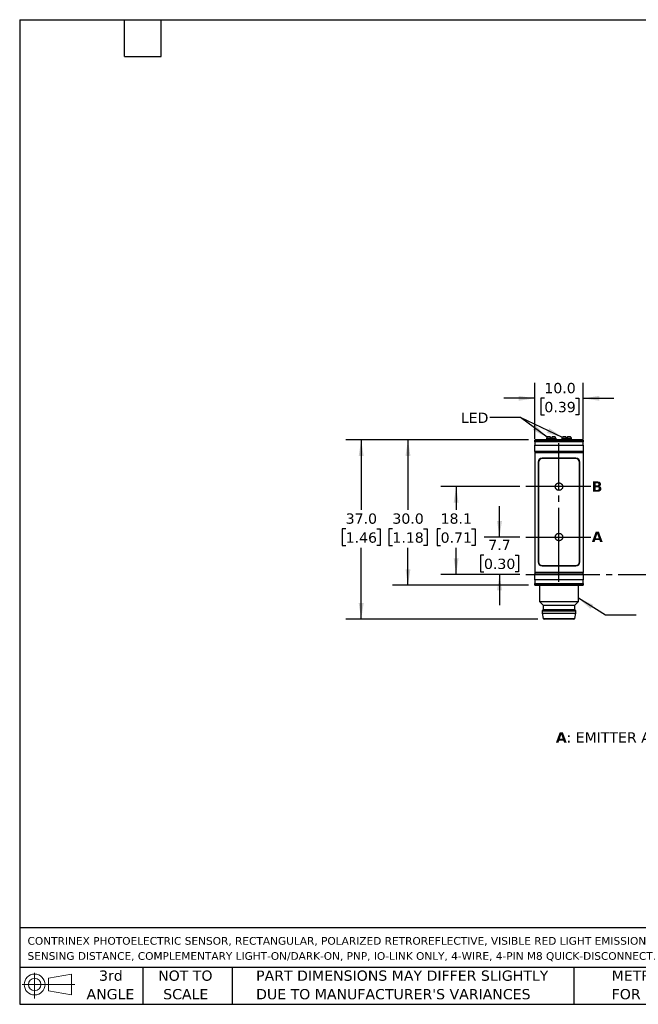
# Model space of a CAD drawing. Header units: millimetres. Extents: x 6 to 273, y 6 to 210.
# Tile 1 of 4: x 6 to 134, y 6 to 210. Entities that reach past the tile are written whole.
import ezdxf

# ---------------------------------------------------------------- set-up
doc = ezdxf.new("R2010")
doc.units = ezdxf.units.MM
doc.linetypes.add('SLD-Center', pattern=[19.05, 15.24, -1.27, 1.27, -1.27])
doc.linetypes.add('SLD-Solid', pattern=[0])
doc.layers.add('CENTER', color=40, linetype='SLD-Center')
doc.layers.add('DIMENSIONS', color=140, linetype='SLD-Solid', lineweight=25)
doc.layers.add('TEXT', color=140, linetype='SLD-Solid', lineweight=25)
doc.styles.add('SLDTEXTSTYLE0', font='VERDANAB.TTF')
doc.styles.add('SLDTEXTSTYLE1', font='VERDANA.TTF')
doc.styles.get("Standard").update_dxf_attribs({"font": 'VERDANA.TTF'})
doc.dimstyles.new('SLDDIMSTYLE0', dxfattribs={"dimtxt": 2.158008, "dimasz": 3.302, "dimexe": 0, "dimexo": 0.0625, "dimgap": 0.539502, "dimtad": 0, "dimtih": 1, "dimtoh": 1, "dimrnd": 1e-09, "dimzin": 12, "dimdsep": 46, "dimtxsty": 'SLDTEXTSTYLE1', "dimsah": 1, "dimcen": 0.09, "dimadec": 0, "dimazin": 3, "dimtfac": 1, "dimtmove": 0, "dimatfit": 0, "dimfxl": 0, "dimfrac": 2, "dimtolj": 1, "dimtzin": 12, "dimarcsym": 0})
doc.dimstyles.new('SLDDIMSTYLE1', dxfattribs={"dimtxt": 2.158008, "dimasz": 3.302, "dimexe": 0, "dimexo": 0.0625, "dimgap": 0.539502, "dimtad": 0, "dimtih": 1, "dimtoh": 1, "dimrnd": 1e-09, "dimzin": 4, "dimdsep": 46, "dimtxsty": 'SLDTEXTSTYLE1', "dimsah": 1, "dimcen": 0.09, "dimadec": 0, "dimazin": 1, "dimtfac": 1, "dimtmove": 0, "dimatfit": 0, "dimfxl": 0, "dimfrac": 2, "dimtolj": 1, "dimtzin": 12, "dimarcsym": 0})
doc.dimstyles.new('SLDDIMSTYLE2', dxfattribs={"dimtxt": 2.158008, "dimasz": 3.302, "dimexe": 0, "dimexo": 0.0625, "dimgap": 0.539502, "dimtad": 0, "dimtih": 1, "dimtoh": 1, "dimrnd": 1e-09, "dimzin": 12, "dimdsep": 46, "dimtxsty": 'SLDTEXTSTYLE1', "dimsah": 1, "dimcen": 0.09, "dimadec": 0, "dimazin": 3, "dimtfac": 1, "dimtofl": 0, "dimtmove": 0, "dimatfit": 3, "dimfxl": 0, "dimfrac": 2, "dimtolj": 1, "dimtzin": 12, "dimarcsym": 0})
doc.dimstyles.new('SLDDIMSTYLE3', dxfattribs={"dimtxt": 2.158008, "dimasz": 3.302, "dimexe": 0, "dimexo": 0.0625, "dimgap": 0.539502, "dimtad": 0, "dimtih": 1, "dimtoh": 1, "dimrnd": 1e-09, "dimzin": 4, "dimdsep": 46, "dimtxsty": 'SLDTEXTSTYLE1', "dimsah": 1, "dimcen": 0.09, "dimadec": 0, "dimazin": 1, "dimtfac": 1, "dimtofl": 0, "dimtmove": 0, "dimatfit": 3, "dimfxl": 0, "dimfrac": 2, "dimtolj": 1, "dimtzin": 12, "dimarcsym": 0})
doc.dimstyles.new('SLDDIMSTYLE5', dxfattribs={"dimtxt": 0.18, "dimasz": 3.302, "dimexe": 0, "dimexo": 0.0625, "dimgap": 0, "dimtad": 0, "dimtih": 1, "dimtoh": 1, "dimdec": 0, "dimrnd": 1e-09, "dimzin": 0, "dimdsep": 46, "dimtxsty": 'Standard', "dimsah": 1, "dimcen": 0.09, "dimadec": 0, "dimazin": 0, "dimtfac": 3.302, "dimtdec": 0, "dimtofl": 0, "dimtmove": 0, "dimatfit": 3, "dimfxl": 0, "dimfrac": 2, "dimtolj": 1, "dimtzin": 0, "dimarcsym": 0})

# ---------------------------------------------------------------- blocks, each defined once
blk = doc.blocks.new('Block11')
at = {"color": 7, "linetype": 'SLD-Solid', "lineweight": 18}
for p, q in [((2.59, 5.31), (2.59, 0)), ((5.48, 4.17), (10.18, 5.03)), ((5.48, 1.6), (5.48, 4.17)), ((10.18, 5.03), (10.18, 0.73)), ((0, 2.88), (10.87, 2.88)), ((5.48, 1.6), (10.18, 0.73))]:
    blk.add_line(p, q, dxfattribs=at)
for radius in [2.15, 1.29]:
    blk.add_circle((2.59, 2.88), radius, dxfattribs=at)
blk = doc.blocks.new('Block12')
at = {"color": 7, "linetype": 'Continuous'}
blk.add_blockref('Block11', (0, 0), dxfattribs=at)
blk = doc.blocks.new('SW_NOTE_0')
at = {"layer": 'TEXT', "color": 0, "attachment_point": 1}
for s, insert, char_height, style in [('A', (0, 2.69), 2.12, 'SLDTEXTSTYLE0'), (': EMITTER AXIS      ', (2.19, 2.69), 2.1167, 'SLDTEXTSTYLE1'), ('B', (30.97, 2.69), 2.12, 'SLDTEXTSTYLE0'), (': RECEIVER AXIS', (33.12, 2.69), 2.1167, 'SLDTEXTSTYLE1')]:
    blk.add_mtext(s, dxfattribs=dict(at, insert=insert, char_height=char_height, style=style))
blk = doc.blocks.new('SW_NOTE_0_1')
at = {"layer": 'TEXT', "color": 0, "char_height": 1.5875, "attachment_point": 1, "style": 'SLDTEXTSTYLE1'}
for s, insert in [('CONTRINEX PHOTOELECTRIC SENSOR, RECTANGULAR, POLARIZED RETROREFLECTIVE, VISIBLE RED LIGHT EMISSION, 30-6000MM ', (0, 2.02)), ('SENSING DISTANCE, COMPLEMENTARY LIGHT-ON/DARK-ON, PNP, IO-LINK ONLY, 4-WIRE, 4-PIN M8 QUICK-DISCONNECT.', (0, -1.1))]:
    blk.add_mtext(s, dxfattribs=dict(at, insert=insert))
blk = doc.blocks.new('SW_NOTE_0_4')
at = {"layer": 'TEXT', "color": 0, "char_height": 2.1167, "attachment_point": 1, "style": 'SLDTEXTSTYLE1'}
for s, insert in [('PART DIMENSIONS MAY DIFFER SLIGHTLY ', (0, 2.69)), ("DUE TO MANUFACTURER'S VARIANCES", (0, -1.13))]:
    blk.add_mtext(s, dxfattribs=dict(at, insert=insert))
blk = doc.blocks.new('SW_NOTE_0_5')
at = {"layer": 'TEXT', "color": 0, "char_height": 2.117, "attachment_point": 2, "style": 'SLDTEXTSTYLE1'}
for s, insert in [('NOT TO', (5.26, 2.69)), ('SCALE', (5.35, -1.13))]:
    blk.add_mtext(s, dxfattribs=dict(at, insert=insert))
blk = doc.blocks.new('SW_NOTE_0_6')
at = {"layer": 'TEXT', "color": 0, "char_height": 2.117, "attachment_point": 2, "style": 'SLDTEXTSTYLE1'}
for s, insert in [('3rd', (2.32, 2.69)), ('ANGLE', (2.22, -1.13))]:
    blk.add_mtext(s, dxfattribs=dict(at, insert=insert))
blk = doc.blocks.new('SW_NOTE_0_7')
at = {"layer": 'TEXT', "color": 0, "char_height": 2.1167, "attachment_point": 1, "style": 'SLDTEXTSTYLE1'}
for s, insert in [('METRIC UNITS USED ', (0, 2.69)), ('FOR PART DESIGN', (0, -1.13))]:
    blk.add_mtext(s, dxfattribs=dict(at, insert=insert))
blk = doc.blocks.new('_D_7')
at = {"layer": 'DIMENSIONS'}
for p, q in [((105.33, 102.78), (105.33, 109.13)), ((109.52, 102.78), (102.16, 102.78)), ((102.13, 99.05), (101.4, 99.05)), ((101.4, 99.05), (101.4, 95.62)), ((108.54, 99.05), (109.26, 99.05)), ((109.26, 99.05), (109.26, 95.62)), ((101.4, 95.62), (102.13, 95.62)), ((109.26, 95.62), (108.54, 95.62)), ((109.52, 95.08), (102.16, 95.08)), ((105.33, 95.08), (105.33, 88.73))]:
    blk.add_line(p, q, dxfattribs=at)
for points in [[(105.33, 102.78), (105.84, 106.09), (104.83, 106.09)], [(105.33, 95.08), (104.83, 91.78), (105.84, 91.78)]]:
    blk.add_solid(points, dxfattribs=at)
at = {"layer": 'DIMENSIONS', "char_height": 2.117, "attachment_point": 1, "style": 'SLDTEXTSTYLE1'}
for s, insert in [('7.7', (103.02, 102.22)), ('0.30', (102.13, 98.31))]:
    blk.add_mtext(s, dxfattribs=dict(at, insert=insert))
blk = doc.blocks.new('_D_8')
at = {"layer": 'DIMENSIONS'}
for p, q in [((109.52, 113.18), (93.21, 113.18)), ((96.39, 113.18), (96.39, 108.39)), ((93.18, 104.48), (92.45, 104.48)), ((92.45, 104.48), (92.45, 101.05)), ((99.59, 104.48), (100.32, 104.48)), ((100.32, 104.48), (100.32, 101.05)), ((92.45, 101.05), (93.18, 101.05)), ((96.39, 95.08), (96.39, 100.56)), ((100.32, 101.05), (99.59, 101.05)), ((109.52, 95.08), (93.21, 95.08))]:
    blk.add_line(p, q, dxfattribs=at)
for points in [[(96.39, 113.18), (95.88, 109.88), (96.89, 109.88)], [(96.39, 95.08), (96.89, 98.39), (95.88, 98.39)]]:
    blk.add_solid(points, dxfattribs=at)
at = {"layer": 'DIMENSIONS', "char_height": 2.117, "attachment_point": 1, "style": 'SLDTEXTSTYLE1'}
for s, insert in [('18.1', (93.18, 107.65)), ('0.71', (93.18, 103.73))]:
    blk.add_mtext(s, dxfattribs=dict(at, insert=insert))
blk = doc.blocks.new('_D_9')
at = {"layer": 'DIMENSIONS'}
for p, q in [((111.33, 122.83), (83.28, 122.83)), ((86.45, 122.83), (86.45, 108.39)), ((83.24, 104.48), (82.52, 104.48)), ((82.52, 104.48), (82.52, 101.05)), ((89.66, 104.48), (90.38, 104.48)), ((90.38, 104.48), (90.38, 101.05)), ((82.52, 101.05), (83.24, 101.05)), ((86.45, 92.83), (86.45, 100.56)), ((90.38, 101.05), (89.66, 101.05)), ((111.33, 92.83), (83.28, 92.83))]:
    blk.add_line(p, q, dxfattribs=at)
for points in [[(86.45, 122.83), (85.94, 119.53), (86.96, 119.53)], [(86.45, 92.83), (86.96, 96.14), (85.94, 96.14)]]:
    blk.add_solid(points, dxfattribs=at)
at = {"layer": 'DIMENSIONS', "char_height": 2.117, "attachment_point": 1, "style": 'SLDTEXTSTYLE1'}
for s, insert in [('30.0', (83.24, 107.65)), ('1.18', (83.24, 103.73))]:
    blk.add_mtext(s, dxfattribs=dict(at, insert=insert))
blk = doc.blocks.new('_D_10')
at = {"layer": 'DIMENSIONS'}
for p, q in [((111.33, 122.83), (73.63, 122.83)), ((76.8, 122.83), (76.8, 108.39)), ((73.6, 104.48), (72.87, 104.48)), ((72.87, 104.48), (72.87, 101.05)), ((80.01, 104.48), (80.73, 104.48)), ((80.73, 104.48), (80.73, 101.05)), ((72.87, 101.05), (73.6, 101.05)), ((76.8, 85.83), (76.8, 100.56)), ((80.73, 101.05), (80.01, 101.05)), ((113.25, 85.83), (73.63, 85.83))]:
    blk.add_line(p, q, dxfattribs=at)
for points in [[(76.8, 122.83), (76.29, 119.53), (77.31, 119.53)], [(76.8, 85.83), (77.31, 89.14), (76.29, 89.14)]]:
    blk.add_solid(points, dxfattribs=at)
at = {"layer": 'DIMENSIONS', "char_height": 2.117, "attachment_point": 1, "style": 'SLDTEXTSTYLE1'}
for s, insert in [('37.0', (73.6, 107.65)), ('1.46', (73.6, 103.73))]:
    blk.add_mtext(s, dxfattribs=dict(at, insert=insert))
blk = doc.blocks.new('_D_11')
at = {"layer": 'DIMENSIONS'}
for p, q in [((112.6, 123.02), (112.6, 134.59)), ((122.6, 123.02), (122.6, 134.59)), ((112.6, 131.41), (106.25, 131.41)), ((114.59, 131.41), (113.87, 131.41)), ((113.87, 131.41), (113.87, 127.98)), ((121.01, 131.41), (121.73, 131.41)), ((121.73, 131.41), (121.73, 127.98)), ((122.6, 131.41), (128.95, 131.41)), ((113.87, 127.98), (114.59, 127.98)), ((121.73, 127.98), (121.01, 127.98))]:
    blk.add_line(p, q, dxfattribs=at)
for points in [[(112.6, 131.41), (109.3, 131.92), (109.3, 130.91)], [(122.6, 131.41), (125.9, 130.91), (125.9, 131.92)]]:
    blk.add_solid(points, dxfattribs=at)
at = {"layer": 'DIMENSIONS', "char_height": 2.117, "attachment_point": 1, "style": 'SLDTEXTSTYLE1'}
for s, insert in [('10.0', (114.59, 134.59)), ('0.39', (114.59, 130.67))]:
    blk.add_mtext(s, dxfattribs=dict(at, insert=insert))

msp = doc.modelspace()

# ---------------------------------------------------------------- linework, layer by layer
for p, q in [((122.601, 122.833), (112.601, 122.833)), ((112.601, 122.833), (112.601, 122.8)), ((112.601, 122.8), (122.601, 122.8)), ((112.601, 122.46), (112.601, 122.8)), ((122.601, 122.46), (112.601, 122.46)), ((112.601, 122.46), (112.601, 121.748)), ((115.023, 123.153), (115.001, 123.108)), ((115.001, 123.108), (115.001, 122.833)), ((117.001, 123.108), (115.001, 123.108)), ((115.811, 123.483), (115.213, 123.483)), ((116.001, 123.153), (115.811, 123.483)), ((116.191, 123.483), (116.001, 123.153)), ((116.788, 123.483), (116.191, 123.483)), ((117.001, 123.108), (116.978, 123.153)), ((117.001, 122.833), (117.001, 123.108)), ((118.223, 123.153), (118.201, 123.108)), ((118.201, 123.108), (118.201, 122.833)), ((120.201, 123.108), (118.201, 123.108)), ((119.011, 123.483), (118.413, 123.483)), ((119.201, 123.153), (119.011, 123.483)), ((119.391, 123.483), (119.201, 123.153)), ((119.988, 123.483), (119.391, 123.483)), ((120.201, 123.108), (120.178, 123.153)), ((120.201, 122.833), (120.201, 123.108)), ((122.601, 122.833), (122.601, 122.8)), ((122.601, 122.8), (122.601, 122.46)), ((122.601, 121.748), (122.601, 122.46)), ((112.601, 121.748), (122.601, 121.748)), ((112.601, 120.458), (112.601, 121.748)), ((122.601, 120.458), (112.601, 120.458)), ((112.601, 120.458), (112.601, 120.203)), ((112.601, 120.203), (112.601, 95.463)), ((112.601, 120.203), (122.601, 120.203)), ((122.601, 121.748), (122.601, 120.458)), ((122.601, 120.458), (122.601, 120.203)), ((122.601, 120.203), (122.601, 95.463)), ((113.301, 118.233), (113.301, 97.633)), ((113.351, 118.183), (113.351, 97.683)), ((121.101, 119.033), (114.101, 119.033)), ((121.051, 118.983), (114.151, 118.983)), ((121.851, 97.683), (121.851, 118.183)), ((121.901, 97.633), (121.901, 118.233)), ((114.101, 96.833), (121.101, 96.833)), ((114.151, 96.883), (121.051, 96.883)), ((122.601, 95.463), (112.601, 95.463)), ((112.601, 95.463), (112.601, 95.208)), ((112.601, 95.208), (122.601, 95.208)), ((112.601, 93.918), (112.601, 95.208)), ((122.601, 93.918), (112.601, 93.918)), ((112.601, 93.918), (112.601, 93.206)), ((122.601, 95.208), (122.601, 95.463)), ((122.601, 95.208), (122.601, 93.918)), ((122.601, 93.206), (122.601, 93.918)), ((112.601, 93.206), (122.601, 93.206)), ((112.601, 92.866), (112.601, 93.206)), ((122.601, 92.866), (112.601, 92.866)), ((112.601, 92.866), (112.601, 92.833)), ((112.601, 92.833), (122.601, 92.833)), ((113.601, 92.833), (113.601, 89.447)), ((121.601, 89.447), (121.601, 92.833)), ((122.601, 93.206), (122.601, 92.866)), ((122.601, 92.866), (122.601, 92.833)), ((113.601, 89.447), (114.351, 88.697)), ((113.601, 89.447), (121.601, 89.447)), ((120.851, 88.697), (121.601, 89.447)), ((114.351, 87.833), (114.151, 87.583)), ((114.151, 87.583), (114.151, 87.083)), ((114.151, 87.583), (121.051, 87.583)), ((114.351, 88.697), (114.351, 87.833)), ((114.351, 88.697), (120.851, 88.697)), ((114.351, 87.833), (120.851, 87.833)), ((120.851, 87.833), (120.851, 88.697)), ((121.051, 87.583), (120.851, 87.833)), ((121.051, 87.083), (121.051, 87.583)), ((114.151, 87.083), (114.323, 86.002)), ((114.151, 87.083), (121.051, 87.083)), ((114.323, 86.002), (120.878, 86.002)), ((120.878, 86.002), (121.051, 87.083))]:
    msp.add_line(p, q)
for centre, radius, start, end in [((114.101, 118.233), 0.8, 90, 180), ((114.151, 118.183), 0.8, 90, 180), ((121.051, 118.183), 0.8, 0, 90), ((121.101, 118.233), 0.8, 0, 90), ((114.101, 97.633), 0.8, 180, 270), ((114.151, 97.683), 0.8, 180, 270), ((121.051, 97.683), 0.8, 270, 0), ((121.101, 97.633), 0.8, 270, 0), ((114.521, 86.033), 0.2, 189.06218, 270), ((120.681, 86.033), 0.2, 270, 350.93782)]:
    msp.add_arc(centre, radius, start, end)
for centre, start_param, end_param in [((116.001, 116.533), 0.3927394, 0.4949341), ((116.001, 116.533), 5.7882512, 5.8904459), ((119.201, 116.533), 0.3927394, 0.4949341), ((119.201, 116.533), 5.7882512, 5.8904459)]:
    msp.add_ellipse(centre, major_axis=(0, 7.523), ratio=0.2734697, start_param=start_param, end_param=end_param)
msp.add_open_spline([(120.681, 85.833), (120.681, 85.833), (119.301, 85.833), (115.901, 85.833), (114.521, 85.833), (114.521, 85.833)], degree=3, knots=[0, 0, 0, 0, 0.5, 0.5, 1, 1, 1, 1])
at = {"layer": 'CENTER'}
for p, q in [((117.601, 93.568), (117.601, 122.143)), ((124.147, 113.183), (110.794, 113.183)), ((110.794, 102.783), (124.147, 102.783)), ((110.794, 95.083), (160.968, 95.083))]:
    msp.add_line(p, q, dxfattribs=at)
for centre in [(117.601, 113.183), (117.601, 102.783)]:
    msp.add_circle(centre, 0.762, dxfattribs=at)
at = {"layer": 'DIMENSIONS'}
msp.add_solid([(121.601, 90.142), (124.128, 87.957), (124.668, 88.818)], dxfattribs=at)
at = {"layer": 'TEXT'}
for p, q in [((6.35, 209.55), (273.05, 209.55)), ((6.35, 209.55), (6.35, 6.35)), ((27.94, 201.93), (27.94, 209.55)), ((35.56, 201.93), (35.56, 209.55)), ((27.94, 201.93), (35.56, 201.93)), ((273.05, 22.126), (6.35, 22.126)), ((273.05, 13.97), (6.35, 13.97)), ((31.75, 13.97), (31.75, 6.35)), ((50.212, 13.97), (50.212, 6.35)), ((120.646, 13.97), (120.646, 6.35)), ((6.35, 6.35), (273.05, 6.35))]:
    msp.add_line(p, q, dxfattribs=at)
at = {"layer": 'TEXT', "flags": 128}
msp.add_lwpolyline([(133.537, 86.638), (127.187, 86.638), (121.601, 90.142)], dxfattribs=at)

# ---------------------------------------------------------------- block references
at = {"layer": 'TEXT'}
for name, p in [('SW_NOTE_0', (116.956, 59.797)), ('SW_NOTE_0_1', (7.966, 18.217)), ('Block12', (6.838, 7.554)), ('SW_NOTE_0_6', (22.847, 10.635)), ('SW_NOTE_0_5', (35.257, 10.635)), ('SW_NOTE_0_4', (55.119, 10.635)), ('SW_NOTE_0_7', (128.478, 10.635))]:
    msp.add_blockref(name, p, dxfattribs=at)

# ---------------------------------------------------------------- texts
at = {"layer": 'TEXT', "attachment_point": 1}
for s, insert, char_height, style in [('LED', (97.353, 128.45), 2.1167, 'SLDTEXTSTYLE1'), ('LED', (97.353, 128.45), 2.1167, 'SLDTEXTSTYLE1'), ('B', (124.354, 114.256), 2.117, 'SLDTEXTSTYLE0'), ('A', (124.383, 103.888), 2.117, 'SLDTEXTSTYLE0')]:
    msp.add_mtext(s, dxfattribs=dict(at, insert=insert, char_height=char_height, style=style))

# ---------------------------------------------------------------- dimensions: what is measured, and where the dimension line sits
at = {"layer": 'DIMENSIONS'}
dim = msp.add_linear_dim(base=(122.601, 131.415), p1=(112.601, 121.748), p2=(122.601, 121.748), dimstyle='SLDDIMSTYLE1', dxfattribs=at)
dim.commit()
dim.dimension.update_dxf_attribs({"geometry": '_D_11', "text_midpoint": (117.8, 131.415), "dimtype": 160})
for base, p1, p2, dimstyle, picture, middle in [((76.802, 122.833), (114.521, 85.833), (112.601, 122.833), 'SLDDIMSTYLE3', '_D_10', (76.802, 104.475)), ((86.45, 122.833), (112.601, 92.833), (112.601, 122.833), 'SLDDIMSTYLE3', '_D_9', (86.45, 104.475)), ((96.386, 113.183), (110.794, 95.083), (110.794, 113.183), 'SLDDIMSTYLE2', '_D_8', (96.386, 104.475)), ((105.333, 102.783), (110.794, 95.083), (110.794, 102.783), 'SLDDIMSTYLE0', '_D_7', (105.333, 99.05))]:
    dim = msp.add_linear_dim(base=base, p1=p1, p2=p2, angle=90, dimstyle=dimstyle, dxfattribs=at)
    dim.commit()
    dim.dimension.update_dxf_attribs({"geometry": picture, "text_midpoint": middle, "dimtype": 160})

# ---------------------------------------------------------------- leaders
at = {"layer": 'TEXT'}
for points in [[(115.142, 123.37), (109.678, 127.432), (103.328, 127.432)], [(118.33, 123.349), (109.678, 127.432), (103.328, 127.432)]]:
    msp.add_leader(points, dimstyle='SLDDIMSTYLE5', dxfattribs=at)

doc.saveas('drawing.dxf')
